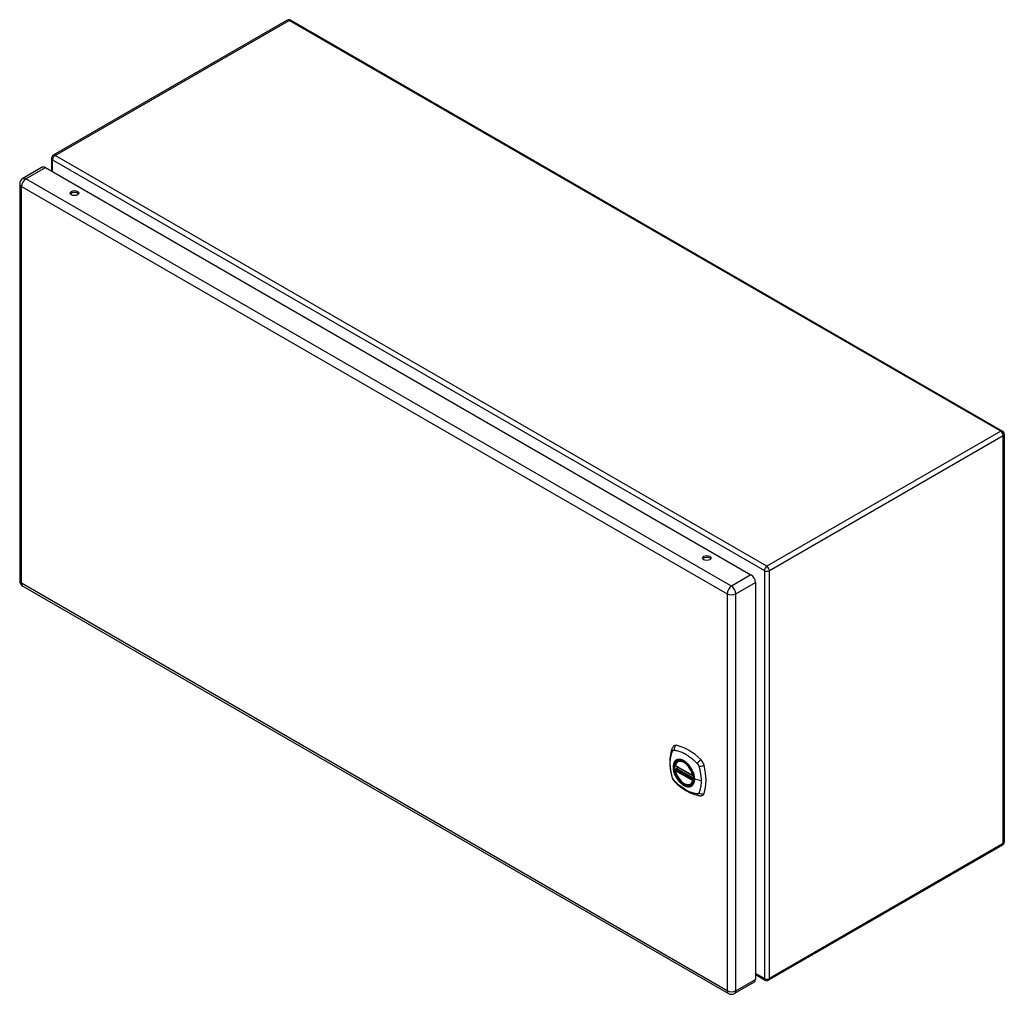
# Model space of a CAD drawing. Header units: inches. Extents: x 134.7 to 158, y 51.3 to 74.3.
import ezdxf

# ---------------------------------------------------------------- set-up
doc = ezdxf.new("R2010")
doc.units = ezdxf.units.IN
doc.header["$MEASUREMENT"] = 0
doc.layers.add('Visible Edges(ANSI)', color=7, linetype='Continuous', lineweight=25)
doc.layers.add('Visible Tangent Edges(ANSI)', color=7, linetype='Continuous', lineweight=25)

msp = doc.modelspace()

# ---------------------------------------------------------------- linework, layer by layer
at = {"layer": 'Visible Edges(ANSI)'}
for p, q in [((141.041, 74.33), (135.503, 71.133)), ((141.125, 74.33), (157.977, 64.601)), ((135.461, 71.06), (135.461, 70.755)), ((135.242, 70.846), (134.78, 70.579)), ((135.315, 70.839), (152.021, 61.194)), ((134.707, 70.453), (134.707, 61.054)), ((158.019, 64.528), (158.019, 54.867)), ((134.78, 60.928), (151.486, 51.283)), ((152.124, 61.015), (152.124, 51.616)), ((150.23, 56.675), (150.644, 56.436)), ((150.286, 56.779), (150.297, 56.785)), ((150.23, 56.58), (150.244, 56.588)), ((150.25, 56.599), (150.249, 56.602)), ((150.255, 56.614), (150.296, 56.637)), ((150.599, 56.237), (150.61, 56.243)), ((157.977, 54.795), (152.438, 51.597)), ((152.094, 51.55), (151.632, 51.283)), ((152.124, 51.73), (152.354, 51.597))]:
    msp.add_line(p, q, dxfattribs=at)
at = {"layer": 'Visible Edges(ANSI)', "flags": 128}
for points in [[(150.191, 57.145), (150.178, 57.131), (150.167, 57.117), (150.159, 57.103), (150.153, 57.089)], [(150.153, 57.089), (150.145, 57.067), (150.139, 57.048), (150.133, 57.029), (150.129, 57.01), (150.124, 56.992), (150.12, 56.972), (150.113, 56.932), (150.107, 56.892), (150.103, 56.85), (150.101, 56.808), (150.1, 56.765), (150.101, 56.721), (150.103, 56.677), (150.107, 56.633), (150.112, 56.588), (150.119, 56.543), (150.128, 56.497), (150.138, 56.451), (150.143, 56.428), (150.146, 56.417), (150.15, 56.403)], [(150.225, 56.688), (150.229, 56.703), (150.234, 56.717), (150.24, 56.73), (150.247, 56.742), (150.256, 56.753), (150.265, 56.763), (150.275, 56.772), (150.286, 56.779)], [(150.539, 56.699), (150.558, 56.677), (150.576, 56.653), (150.592, 56.629), (150.608, 56.603), (150.622, 56.577), (150.635, 56.55), (150.647, 56.523), (150.657, 56.496)], [(150.599, 56.237), (150.588, 56.231), (150.576, 56.227), (150.563, 56.224), (150.55, 56.222), (150.536, 56.221), (150.522, 56.222), (150.508, 56.224), (150.494, 56.228), (150.479, 56.232), (150.464, 56.238), (150.45, 56.245), (150.435, 56.253), (150.42, 56.262), (150.406, 56.272), (150.392, 56.284), (150.377, 56.296), (150.364, 56.309), (150.35, 56.323), (150.337, 56.337), (150.324, 56.353), (150.312, 56.369), (150.301, 56.385), (150.29, 56.402), (150.279, 56.42), (150.27, 56.438), (150.261, 56.456), (150.253, 56.475), (150.245, 56.493), (150.239, 56.512), (150.233, 56.53), (150.228, 56.549), (150.224, 56.567)], [(150.244, 56.588), (150.246, 56.59), (150.249, 56.593), (150.25, 56.596), (150.25, 56.599)], [(150.15, 56.403), (150.154, 56.389), (150.159, 56.376), (150.165, 56.364), (150.172, 56.351), (150.179, 56.339), (150.187, 56.328), (150.196, 56.317), (150.205, 56.307)], [(150.205, 56.307), (150.215, 56.297), (150.224, 56.287), (150.242, 56.271), (150.276, 56.24), (150.311, 56.21), (150.347, 56.182), (150.383, 56.155), (150.42, 56.129), (150.457, 56.105), (150.494, 56.083), (150.531, 56.062), (150.569, 56.043), (150.607, 56.025), (150.645, 56.01), (150.684, 55.996), (150.722, 55.985), (150.76, 55.975), (150.779, 55.97), (150.789, 55.968), (150.801, 55.967)], [(150.801, 55.967), (150.816, 55.965), (150.833, 55.965), (150.85, 55.967), (150.868, 55.971)]]:
    msp.add_lwpolyline(points, dxfattribs=at)
at = {"layer": 'Visible Edges(ANSI)'}
for centre, radius, start, end in [((141.083, 74.257), 0.084, 60, 120), ((135.545, 71.06), 0.084, 120, 180), ((134.853, 70.453), 0.146, 120, 180), ((157.935, 64.528), 0.084, 0, 60), ((134.853, 61.054), 0.146, 180, 240), ((150.236, 56.686), 0.0118, 166.5554, 240), ((150.236, 56.57), 0.0118, 120, 190.611), ((150.261, 56.603), 0.0118, 120, 187.8283), ((150.65, 56.447), 0.0118, 240, 282.6344), ((157.935, 54.867), 0.084, 300, 0), ((152.396, 51.67), 0.084, 240, 300), ((151.559, 51.409), 0.146, 240, 300)]:
    msp.add_arc(centre, radius, start, end, dxfattribs=at)
for centre, major_axis, start_param, end_param in [((135.315, 70.72), (-0.073, 0.126), 5.497787, 6.283185), ((136.007, 70.192), (0.102, 0), 0.378178, 2.763414), ((150.975, 61.55), (0.102, 0), 0.378178, 2.763414), ((152.021, 61.075), (0.073, -0.126), 0.785398, 2.356194), ((150.29, 56.999), (-0.089, 0.153), 5.825423, 6.408181), ((150.541, 56.002), (-0.64, 1.108), 5.170151, 5.825423), ((150.436, 56.504), (0.157, -0.273), 2.363977, 7.060801), ((150.791, 56.709), (0.089, -0.153), 1.113034, 2.028558), ((150.053, 56.846), (-0.64, 1.108), 3.599355, 4.254627), ((150.791, 56.13), (0.089, -0.153), 6.158189, 6.740947), ((152.021, 51.676), (0.073, -0.126), 0, 0.785398)]:
    msp.add_ellipse(centre, major_axis=major_axis, ratio=0.57735, start_param=start_param, end_param=end_param, dxfattribs=at)
for centre, major_axis in [((136.007, 70.235), (0.102, 0)), ((150.975, 61.594), (0.102, 0)), ((150.432, 56.502), (-0.16, 0.277))]:
    msp.add_ellipse(centre, major_axis=major_axis, ratio=0.57735, dxfattribs=at)
at = {"layer": 'Visible Tangent Edges(ANSI)'}
for p, q in [((135.545, 71.129), (141.083, 74.326)), ((157.935, 64.597), (141.083, 74.326)), ((152.396, 61.399), (135.545, 71.129)), ((135.485, 71.026), (152.337, 61.296)), ((135.485, 70.741), (135.485, 71.026)), ((134.853, 70.572), (135.315, 70.839)), ((151.559, 60.927), (134.853, 70.572)), ((134.749, 70.393), (151.455, 60.748)), ((134.749, 60.995), (134.749, 70.393)), ((157.935, 64.597), (152.396, 61.399)), ((152.456, 61.296), (157.994, 64.494)), ((157.994, 54.833), (157.994, 64.494)), ((150.921, 61.544), (150.89, 61.562)), ((152.021, 61.194), (151.559, 60.927)), ((152.337, 61.296), (152.337, 51.636)), ((152.456, 51.636), (152.456, 61.296)), ((151.455, 51.349), (134.749, 60.995)), ((151.662, 60.748), (152.124, 61.015)), ((151.455, 60.748), (151.455, 51.349)), ((151.662, 51.349), (151.662, 60.748)), ((150.642, 56.442), (150.228, 56.681)), ((150.228, 56.565), (150.642, 56.326)), ((150.236, 56.579), (150.247, 56.586)), ((150.65, 56.34), (150.236, 56.579)), ((150.247, 56.586), (150.657, 56.349)), ((150.658, 56.366), (150.256, 56.599)), ((150.261, 56.613), (150.299, 56.635)), ((150.658, 56.384), (150.261, 56.613)), ((150.657, 56.344), (150.65, 56.34)), ((150.841, 56.316), (150.684, 56.356)), ((157.994, 54.833), (152.456, 51.636)), ((152.337, 51.636), (152.124, 51.758)), ((151.662, 51.349), (152.124, 51.616))]:
    msp.add_line(p, q, dxfattribs=at)
at = {"layer": 'Visible Tangent Edges(ANSI)', "flags": 128}
for points in [[(150.163, 56.388), (150.153, 56.422), (150.146, 56.451), (150.139, 56.481), (150.133, 56.51), (150.128, 56.54), (150.123, 56.569), (150.119, 56.598), (150.116, 56.626), (150.113, 56.655), (150.111, 56.683), (150.11, 56.71), (150.11, 56.737), (150.11, 56.764), (150.111, 56.79), (150.113, 56.816), (150.116, 56.841), (150.119, 56.866), (150.123, 56.89), (150.128, 56.913), (150.133, 56.936), (150.139, 56.959), (150.146, 56.98), (150.153, 57.001), (150.163, 57.023)], [(150.163, 57.023), (150.164, 57.025), (150.165, 57.026), (150.166, 57.028), (150.167, 57.029), (150.169, 57.031), (150.17, 57.032), (150.171, 57.034), (150.172, 57.035), (150.174, 57.036), (150.175, 57.037), (150.177, 57.038), (150.178, 57.039), (150.18, 57.04), (150.181, 57.041), (150.183, 57.041), (150.185, 57.042), (150.186, 57.042), (150.188, 57.043), (150.19, 57.043), (150.192, 57.044), (150.194, 57.044), (150.196, 57.044), (150.197, 57.044), (150.199, 57.044)], [(150.199, 57.044), (150.223, 57.042), (150.245, 57.037), (150.268, 57.033), (150.29, 57.027), (150.313, 57.02), (150.336, 57.013), (150.359, 57.004), (150.382, 56.995), (150.405, 56.985), (150.428, 56.974), (150.452, 56.962), (150.475, 56.949), (150.498, 56.935), (150.522, 56.92), (150.545, 56.904), (150.568, 56.888), (150.591, 56.87), (150.614, 56.852), (150.636, 56.833), (150.659, 56.814), (150.681, 56.794), (150.703, 56.773), (150.725, 56.752), (150.749, 56.727)], [(150.237, 56.799), (150.228, 56.791), (150.22, 56.782), (150.212, 56.772), (150.205, 56.761), (150.199, 56.75), (150.194, 56.737), (150.189, 56.724), (150.186, 56.71), (150.183, 56.695), (150.181, 56.68), (150.179, 56.664), (150.179, 56.647), (150.179, 56.63), (150.181, 56.612), (150.183, 56.595), (150.186, 56.576), (150.189, 56.558), (150.194, 56.539), (150.199, 56.521), (150.205, 56.502), (150.212, 56.483), (150.22, 56.464), (150.228, 56.446), (150.237, 56.428)], [(150.681, 56.358), (150.675, 56.3), (150.658, 56.251), (150.631, 56.214), (150.594, 56.19), (150.55, 56.18), (150.501, 56.185), (150.448, 56.205), (150.395, 56.239), (150.343, 56.284), (150.295, 56.34), (150.254, 56.402), (150.221, 56.47), (150.198, 56.539), (150.185, 56.606), (150.184, 56.668), (150.194, 56.723), (150.215, 56.768), (150.245, 56.8), (150.285, 56.819), (150.331, 56.823), (150.382, 56.812), (150.436, 56.787), (150.489, 56.749), (150.539, 56.699)], [(150.27, 56.818), (150.269, 56.818), (150.267, 56.817), (150.266, 56.816), (150.264, 56.816), (150.263, 56.815), (150.261, 56.815), (150.26, 56.814), (150.258, 56.813), (150.257, 56.812), (150.256, 56.812), (150.254, 56.811), (150.253, 56.81), (150.251, 56.809), (150.25, 56.808), (150.249, 56.808), (150.247, 56.807), (150.246, 56.806), (150.245, 56.805), (150.243, 56.804), (150.242, 56.803), (150.241, 56.802), (150.239, 56.801), (150.238, 56.8), (150.237, 56.799)], [(150.592, 56.633), (150.581, 56.649), (150.569, 56.666), (150.556, 56.682), (150.543, 56.697), (150.53, 56.712), (150.517, 56.726), (150.503, 56.739), (150.489, 56.752), (150.475, 56.763), (150.46, 56.774), (150.446, 56.784), (150.431, 56.793), (150.417, 56.801), (150.402, 56.808), (150.388, 56.813), (150.373, 56.818), (150.359, 56.822), (150.346, 56.825), (150.332, 56.826), (150.319, 56.827), (150.306, 56.826), (150.294, 56.825), (150.282, 56.822), (150.27, 56.818)], [(150.749, 56.727), (150.75, 56.726), (150.751, 56.724), (150.752, 56.723), (150.753, 56.722), (150.754, 56.721), (150.755, 56.72), (150.756, 56.719), (150.757, 56.717), (150.758, 56.716), (150.759, 56.715), (150.759, 56.714), (150.76, 56.713), (150.761, 56.711), (150.762, 56.71), (150.763, 56.709), (150.764, 56.708), (150.765, 56.706), (150.766, 56.705), (150.766, 56.704), (150.767, 56.702), (150.768, 56.701), (150.769, 56.7), (150.77, 56.698), (150.77, 56.697)], [(150.77, 56.697), (150.771, 56.696), (150.772, 56.694), (150.773, 56.693), (150.773, 56.692), (150.774, 56.69), (150.775, 56.689), (150.776, 56.688), (150.776, 56.686), (150.777, 56.685), (150.777, 56.683), (150.778, 56.682), (150.779, 56.681), (150.779, 56.679), (150.78, 56.678), (150.781, 56.677), (150.781, 56.675), (150.782, 56.674), (150.782, 56.672), (150.783, 56.671), (150.783, 56.669), (150.784, 56.668), (150.784, 56.667), (150.785, 56.665), (150.785, 56.664)], [(150.785, 56.664), (150.791, 56.646), (150.795, 56.631), (150.799, 56.616), (150.803, 56.601), (150.806, 56.586), (150.81, 56.572), (150.813, 56.557), (150.816, 56.542), (150.819, 56.528), (150.821, 56.513), (150.824, 56.499), (150.826, 56.484), (150.829, 56.47), (150.831, 56.455), (150.833, 56.441), (150.834, 56.427), (150.836, 56.413), (150.837, 56.398), (150.838, 56.384), (150.839, 56.371), (150.84, 56.357), (150.84, 56.343), (150.84, 56.329), (150.841, 56.316)], [(150.237, 56.428), (150.238, 56.425), (150.239, 56.423), (150.241, 56.42), (150.242, 56.418), (150.243, 56.415), (150.245, 56.413), (150.246, 56.41), (150.247, 56.408), (150.249, 56.405), (150.25, 56.403), (150.251, 56.401), (150.253, 56.398), (150.254, 56.396), (150.256, 56.393), (150.257, 56.391), (150.258, 56.389), (150.26, 56.386), (150.261, 56.384), (150.263, 56.382), (150.264, 56.379), (150.266, 56.377), (150.267, 56.375), (150.269, 56.372), (150.27, 56.37)], [(150.244, 56.588), (150.244, 56.588), (150.244, 56.588), (150.244, 56.588), (150.244, 56.588), (150.244, 56.588), (150.244, 56.588), (150.244, 56.588), (150.244, 56.588), (150.244, 56.588), (150.244, 56.588), (150.244, 56.588), (150.244, 56.588), (150.244, 56.588), (150.244, 56.588), (150.244, 56.588), (150.244, 56.588), (150.244, 56.588), (150.244, 56.588), (150.244, 56.588), (150.244, 56.588), (150.244, 56.588), (150.244, 56.588), (150.244, 56.588), (150.244, 56.588)], [(150.244, 56.588), (150.244, 56.588), (150.244, 56.588), (150.244, 56.588), (150.244, 56.588), (150.244, 56.587), (150.244, 56.587), (150.244, 56.587), (150.244, 56.587), (150.244, 56.587), (150.244, 56.587), (150.244, 56.587), (150.244, 56.587), (150.244, 56.587), (150.244, 56.587), (150.244, 56.587), (150.245, 56.587), (150.245, 56.587), (150.245, 56.587), (150.245, 56.587), (150.245, 56.587), (150.245, 56.587), (150.245, 56.587), (150.246, 56.587), (150.246, 56.586)], [(150.246, 56.586), (150.246, 56.586), (150.246, 56.586), (150.246, 56.586), (150.246, 56.586), (150.246, 56.586), (150.246, 56.586), (150.246, 56.586), (150.246, 56.586), (150.246, 56.586), (150.246, 56.586), (150.247, 56.586), (150.247, 56.586), (150.247, 56.586), (150.247, 56.586), (150.247, 56.586), (150.247, 56.586), (150.247, 56.586), (150.247, 56.586), (150.247, 56.586), (150.247, 56.586), (150.247, 56.586), (150.247, 56.586), (150.247, 56.586), (150.247, 56.586)], [(150.25, 56.601), (150.25, 56.601), (150.25, 56.601), (150.25, 56.601), (150.25, 56.601), (150.25, 56.601), (150.25, 56.601), (150.25, 56.6), (150.25, 56.6), (150.25, 56.6), (150.25, 56.6), (150.25, 56.6), (150.25, 56.6), (150.25, 56.6), (150.25, 56.6), (150.25, 56.6), (150.25, 56.6), (150.25, 56.6), (150.25, 56.6), (150.25, 56.6), (150.25, 56.6), (150.25, 56.6), (150.25, 56.6), (150.25, 56.599), (150.25, 56.599)], [(150.253, 56.6), (150.252, 56.6), (150.252, 56.6), (150.252, 56.6), (150.252, 56.6), (150.252, 56.6), (150.252, 56.6), (150.251, 56.601), (150.251, 56.601), (150.251, 56.601), (150.251, 56.601), (150.251, 56.601), (150.251, 56.601), (150.251, 56.601), (150.25, 56.601), (150.25, 56.601), (150.25, 56.601), (150.25, 56.601), (150.25, 56.601), (150.25, 56.601), (150.25, 56.601), (150.25, 56.601), (150.25, 56.601), (150.25, 56.601), (150.25, 56.601)], [(150.256, 56.599), (150.255, 56.599), (150.255, 56.599), (150.255, 56.599), (150.255, 56.599), (150.255, 56.599), (150.255, 56.599), (150.255, 56.599), (150.255, 56.599), (150.254, 56.599), (150.254, 56.599), (150.254, 56.599), (150.254, 56.599), (150.254, 56.599), (150.254, 56.6), (150.254, 56.6), (150.254, 56.6), (150.254, 56.6), (150.253, 56.6), (150.253, 56.6), (150.253, 56.6), (150.253, 56.6), (150.253, 56.6), (150.253, 56.6), (150.253, 56.6)], [(150.625, 56.575), (150.624, 56.577), (150.623, 56.58), (150.621, 56.582), (150.62, 56.585), (150.619, 56.587), (150.618, 56.59), (150.616, 56.592), (150.615, 56.594), (150.613, 56.597), (150.612, 56.599), (150.611, 56.602), (150.609, 56.604), (150.608, 56.607), (150.607, 56.609), (150.605, 56.611), (150.604, 56.614), (150.602, 56.616), (150.601, 56.618), (150.599, 56.621), (150.598, 56.623), (150.596, 56.626), (150.595, 56.628), (150.594, 56.63), (150.592, 56.633)], [(150.684, 56.356), (150.684, 56.364), (150.683, 56.373), (150.683, 56.381), (150.682, 56.39), (150.681, 56.399), (150.68, 56.408), (150.678, 56.417), (150.677, 56.426), (150.675, 56.435), (150.673, 56.445), (150.671, 56.454), (150.669, 56.463), (150.666, 56.472), (150.663, 56.482), (150.66, 56.491), (150.657, 56.501), (150.654, 56.51), (150.65, 56.519), (150.646, 56.529), (150.643, 56.538), (150.638, 56.547), (150.634, 56.557), (150.63, 56.566), (150.625, 56.575)], [(150.657, 56.496), (150.658, 56.49), (150.66, 56.484), (150.662, 56.478), (150.664, 56.472), (150.665, 56.466), (150.667, 56.46), (150.669, 56.454), (150.67, 56.448), (150.671, 56.442), (150.672, 56.437), (150.674, 56.431), (150.675, 56.425), (150.676, 56.419), (150.677, 56.413), (150.677, 56.408), (150.678, 56.402), (150.679, 56.396), (150.679, 56.391), (150.68, 56.385), (150.68, 56.38), (150.68, 56.374), (150.681, 56.369), (150.681, 56.363), (150.681, 56.358)], [(150.199, 56.326), (150.197, 56.328), (150.196, 56.33), (150.194, 56.332), (150.192, 56.335), (150.19, 56.337), (150.188, 56.34), (150.186, 56.342), (150.185, 56.345), (150.183, 56.347), (150.181, 56.35), (150.18, 56.352), (150.178, 56.355), (150.177, 56.358), (150.175, 56.361), (150.174, 56.363), (150.172, 56.366), (150.171, 56.369), (150.17, 56.372), (150.169, 56.374), (150.167, 56.377), (150.166, 56.38), (150.165, 56.383), (150.164, 56.386), (150.163, 56.388)], [(150.749, 56.008), (150.725, 56.011), (150.703, 56.015), (150.681, 56.02), (150.659, 56.026), (150.636, 56.033), (150.614, 56.04), (150.591, 56.049), (150.568, 56.058), (150.545, 56.069), (150.522, 56.08), (150.498, 56.092), (150.475, 56.105), (150.452, 56.119), (150.428, 56.134), (150.405, 56.149), (150.382, 56.166), (150.359, 56.183), (150.336, 56.201), (150.313, 56.219), (150.29, 56.239), (150.268, 56.259), (150.245, 56.279), (150.223, 56.301), (150.199, 56.326)], [(150.27, 56.37), (150.282, 56.353), (150.294, 56.337), (150.306, 56.321), (150.319, 56.305), (150.332, 56.291), (150.346, 56.277), (150.36, 56.263), (150.374, 56.251), (150.388, 56.239), (150.402, 56.229), (150.417, 56.219), (150.431, 56.21), (150.446, 56.202), (150.46, 56.195), (150.475, 56.189), (150.489, 56.184), (150.503, 56.181), (150.517, 56.178), (150.53, 56.176), (150.544, 56.176), (150.556, 56.176), (150.569, 56.178), (150.581, 56.18), (150.592, 56.184)], [(150.592, 56.184), (150.594, 56.185), (150.595, 56.185), (150.596, 56.186), (150.598, 56.187), (150.599, 56.187), (150.601, 56.188), (150.602, 56.189), (150.604, 56.189), (150.605, 56.19), (150.607, 56.191), (150.608, 56.192), (150.609, 56.192), (150.611, 56.193), (150.612, 56.194), (150.613, 56.195), (150.615, 56.196), (150.616, 56.197), (150.618, 56.197), (150.619, 56.198), (150.62, 56.199), (150.621, 56.2), (150.623, 56.201), (150.624, 56.202), (150.625, 56.203)], [(150.625, 56.203), (150.63, 56.207), (150.634, 56.211), (150.639, 56.216), (150.643, 56.22), (150.647, 56.225), (150.65, 56.23), (150.654, 56.236), (150.657, 56.241), (150.66, 56.247), (150.663, 56.253), (150.666, 56.259), (150.669, 56.265), (150.671, 56.272), (150.673, 56.279), (150.675, 56.286), (150.677, 56.293), (150.679, 56.3), (150.68, 56.308), (150.681, 56.315), (150.682, 56.323), (150.683, 56.331), (150.683, 56.339), (150.684, 56.347), (150.684, 56.356)], [(150.841, 56.316), (150.84, 56.302), (150.84, 56.289), (150.84, 56.276), (150.839, 56.263), (150.838, 56.25), (150.837, 56.237), (150.836, 56.224), (150.834, 56.212), (150.833, 56.199), (150.831, 56.187), (150.829, 56.175), (150.826, 56.163), (150.824, 56.151), (150.821, 56.139), (150.819, 56.128), (150.816, 56.116), (150.813, 56.105), (150.81, 56.094), (150.806, 56.083), (150.803, 56.072), (150.799, 56.062), (150.795, 56.051), (150.791, 56.041), (150.785, 56.029)], [(150.785, 56.029), (150.784, 56.027), (150.783, 56.026), (150.782, 56.024), (150.781, 56.023), (150.78, 56.021), (150.779, 56.02), (150.778, 56.019), (150.776, 56.017), (150.775, 56.016), (150.773, 56.015), (150.772, 56.014), (150.77, 56.013), (150.769, 56.012), (150.767, 56.012), (150.766, 56.011), (150.764, 56.01), (150.762, 56.01), (150.76, 56.009), (150.759, 56.009), (150.757, 56.009), (150.755, 56.008), (150.753, 56.008), (150.751, 56.008), (150.749, 56.008)]]:
    msp.add_lwpolyline(points, dxfattribs=at)
at = {"layer": 'Visible Tangent Edges(ANSI)'}
for centre, major_axis, ratio, start_param, end_param in [((141.083, 74.257), (-0.042, 0.0727), 0.57735, 5.497787, 6.283185), ((141.083, 74.257), (0.042, 0.0727), 0.57735, 0, 0.785398), ((135.545, 71.06), (0.042, 0.0727), 0.57735, 0.785398, 2.356194), ((135.545, 71.06), (-0.042, 0.0727), 0.57735, 5.497787, 6.283185), ((135.545, 71.06), (-0.084, 0), 0.57735, 0, 0.785398), ((134.853, 70.453), (-0.146, 0), 0.57735, 0, 0.785398), ((134.853, 70.453), (-0.073, -0.126), 0.57735, 3.926991, 5.497787), ((134.853, 70.453), (-0.073, 0.126), 0.57735, 5.497787, 6.283185), ((157.935, 64.528), (0.042, 0.0727), 0.57735, 0, 0.785398), ((157.935, 64.528), (0.042, -0.0727), 0.57735, 0.785398, 2.356194), ((157.935, 64.528), (0.084, 0), 0.57735, 5.497787, 6.283185), ((152.396, 61.331), (-0.042, -0.0727), 0.57735, 3.926991, 5.497787), ((152.396, 61.331), (0.042, -0.0727), 0.57735, 0.785398, 2.356194), ((152.396, 61.331), (0.084, 0), 0.57735, 3.926991, 5.497787), ((134.853, 61.054), (-0.146, 0), 0.57735, 0, 0.785398), ((134.853, 61.054), (-0.073, -0.126), 0.57735, 5.497787, 6.283185), ((151.559, 60.808), (0.073, 0.126), 0.57735, 0.785398, 2.356194), ((151.559, 60.808), (-0.073, 0.126), 0.57735, 3.926991, 5.497787), ((151.559, 60.808), (-0.146, 0), 0.57735, 0.785398, 2.356194), ((150.29, 57.062), (-0.027, -0.115), 0.753705, 3.902663, 5.039934), ((150.263, 57.047), (-0.11, 0.042), 0.704518, 0, 0.765179), ((150.435, 56.503), (-0.173, 0.3), 0.57735, 5.055237, 10.652726), ((150.236, 56.686), (-0.0115, 0.0027), 0.697177, 0, 0.936254), ((150.435, 56.503), (-0.151, 0.261), 0.57735, 4.164956, 6.830618), ((150.236, 56.686), (-0.0059, -0.0102), 0.57735, 5.497787, 6.283185), ((150.443, 56.508), (-0.156, 0.271), 0.57735, 6.166197, 6.283185), ((150.819, 56.756), (-0.0787, -0.088), 0.341266, 4.200572, 5.337843), ((150.846, 56.71), (0.116, 0.024), 0.341266, 4.086935, 5.224206), ((150.236, 56.57), (-0.0116, -0.0022), 0.424984, 0, 0.691657), ((150.236, 56.57), (-0.0059, -0.0102), 0.57735, 3.926991, 5.497787), ((150.435, 56.503), (0.151, -0.261), 0.57735, 4.164956, 6.830618), ((150.236, 56.57), (-0.0059, 0.0102), 0.57735, 5.497787, 6.283185), ((150.238, 56.598), (0.0018, -0.0117), 0.983841, 0.332621, 1.648576), ((150.244, 56.597), (0.0039, 0.0112), 0.653911, 3.808835, 5.235416), ((150.247, 56.595), (0.0059, 0.0102), 0.57735, 3.926991, 5.335914), ((150.261, 56.603), (-0.0117, -0.0016), 0.470841, 0, 0.203742), ((150.261, 56.603), (-0.0059, -0.0102), 0.57735, 3.926991, 5.351326), ((150.261, 56.603), (-0.0059, 0.0102), 0.57735, 5.497787, 6.283185), ((150.65, 56.447), (-0.0059, -0.0102), 0.57735, 5.497787, 6.283185), ((150.65, 56.447), (-0.0116, -0.0022), 0.424984, 0.691657, 1.603666), ((150.263, 56.435), (-0.114, -0.032), 0.390453, 0, 0.392125), ((150.29, 56.389), (-0.0849, -0.0822), 0.390453, 5.89106, 6.283185), ((150.443, 56.508), (0.156, -0.271), 0.57735, 0, 0.116988), ((150.65, 56.331), (0.0059, 0.0102), 0.57735, 0.785398, 2.356194), ((150.65, 56.331), (0.0115, -0.0027), 0.697177, 4.077847, 5.160757), ((150.65, 56.331), (0.0059, -0.0102), 0.57735, 1.624298, 2.356194), ((150.686, 56.358), (-0.00492, 0), 0.57735, 0.141897, 1.156289), ((150.819, 56.083), (-0.019, -0.117), 0.704518, 5.518007, 6.283185), ((150.846, 56.099), (0.113, -0.035), 0.753705, 4.384844, 5.522115), ((157.935, 54.867), (0.042, -0.0727), 0.57735, 0, 0.785398), ((157.935, 54.867), (0.084, 0), 0.57735, 5.497787, 6.283185), ((152.396, 51.67), (-0.084, 0), 0.57735, 0.785398, 2.356194), ((152.396, 51.67), (-0.042, -0.0727), 0.57735, 5.497787, 6.283185), ((152.396, 51.67), (0.042, -0.0727), 0.57735, 0, 0.785398), ((151.559, 51.409), (-0.073, -0.126), 0.57735, 5.497787, 6.283185), ((151.559, 51.409), (0.146, 0), 0.57735, 3.926991, 5.497787), ((151.559, 51.409), (0.073, -0.126), 0.57735, 0, 0.785398)]:
    msp.add_ellipse(centre, major_axis=major_axis, ratio=ratio, start_param=start_param, end_param=end_param, dxfattribs=at)
for centre, major_axis in [((150.435, 56.504), (0.171, -0.296)), ((150.432, 56.502), (-0.163, 0.282)), ((150.432, 56.502), (0.162, -0.281))]:
    msp.add_ellipse(centre, major_axis=major_axis, ratio=0.57735, dxfattribs=at)

doc.saveas('drawing.dxf')
